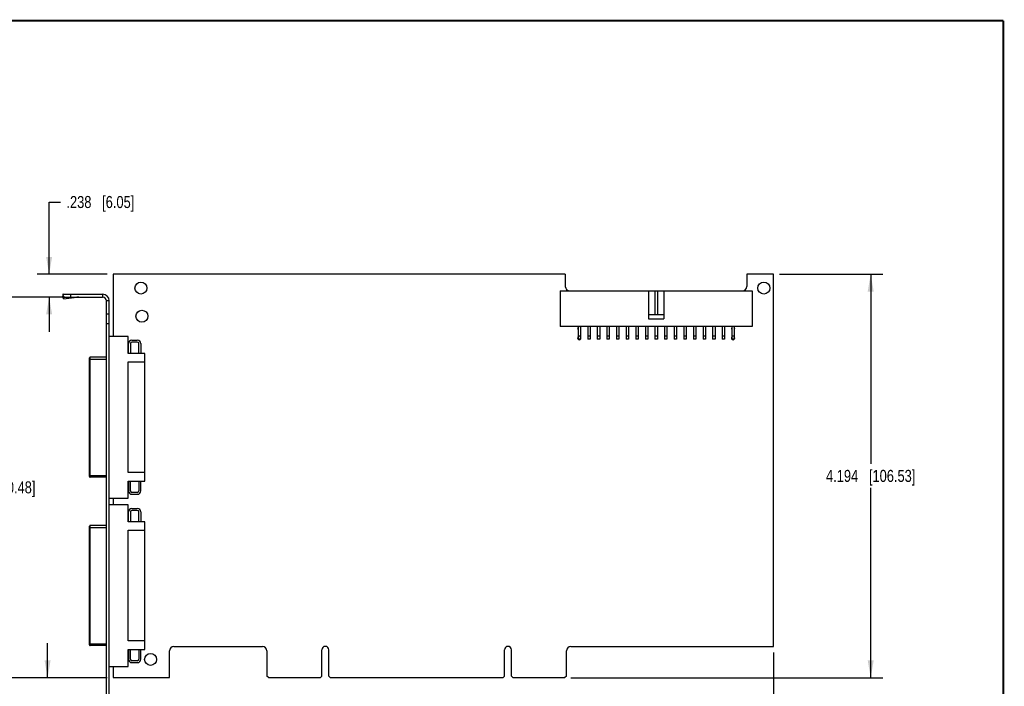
# Model space of a CAD drawing. Header units: inches. Extents: x 0.2 to 16.8, y 0.2 to 10.8.
# Tile 11 of 11: x 6.5 to 16.8, y 3.8 to 10.8. Entities that reach past the tile are written whole.
import ezdxf

# ---------------------------------------------------------------- set-up
doc = ezdxf.new("R2010")
doc.units = ezdxf.units.IN
doc.header["$LTSCALE"] = 0.935
doc.header["$MEASUREMENT"] = 0
doc.layers.get('0').update_dxf_attribs({"linetype": 'CONTINUOUS'})
doc.layers.add('DIMENSIONS', color=7, linetype='CONTINUOUS')
doc.styles.get("Standard").update_dxf_attribs({"font": 'txt', "width": 0.8})
doc.dimstyles.new('DIMSTYLE_1', dxfattribs={"dimtxt": 0.125, "dimasz": 0.18, "dimexe": 0.18, "dimexo": 0.0625, "dimgap": 0.09, "dimtad": 0, "dimtih": 1, "dimtoh": 1, "dimdec": 3, "dimzin": 4, "dimdsep": 46, "dimtxsty": 'STANDARD', "dimblk": '_FILLED', "dimblk1": '_FILLED', "dimblk2": '_FILLED', "dimcen": 0.09, "dimadec": 0, "dimazin": 0, "dimtp": 0.01, "dimtm": 0.01, "dimtfac": 1, "dimtdec": 3, "dimtofl": 0, "dimtmove": 0, "dimatfit": 3, "dimldrblk": '_FILLED', "dimfxl": 1, "dimtolj": 1, "dimtzin": 4, "dimarcsym": 0})

# ---------------------------------------------------------------- blocks, each defined once
blk = doc.blocks.new('_FILLED')
at = {"color": 0, "linetype": 'BYBLOCK'}
blk.add_solid([(0, 0), (-1, 0.174), (-1, -0.174)], dxfattribs=at)
blk = doc.blocks.new('*D0')
at = {"layer": 'DIMENSIONS', "color": 2, "linetype": 'CONTINUOUS'}
for p, q in [((14.42, 8.123), (15.495, 8.123)), ((15.37, 8.123), (15.37, 6.151)), ((15.37, 3.929), (15.37, 5.901)), ((12.251, 3.929), (15.495, 3.929))]:
    blk.add_line(p, q, dxfattribs=at)
at = {"layer": 'DIMENSIONS', "color": 2, "linetype": 'CONTINUOUS', "xscale": 0.18, "yscale": 0.18, "zscale": 0.18}
for p, rotation in [((15.37, 8.123), 90), ((15.37, 3.929), 270)]:
    blk.add_blockref('_FILLED', p, dxfattribs=dict(at, rotation=rotation))
at = {"layer": 'DIMENSIONS', "color": 2, "linetype": 'CONTINUOUS', "insert": (15.37, 6.089), "char_height": 0.125, "width": 1.425, "attachment_point": 2, "line_spacing_factor": 0.9}
blk.add_mtext('4.194{\\Ftxt.shx;\\W1.000000;\\H0.125000; }[106.53]', dxfattribs=at)
blk = doc.blocks.new('*D1')
at = {"layer": 'DIMENSIONS', "color": 2, "linetype": 'CONTINUOUS'}
for p, q in [((14.358, 4.192), (14.358, 2.755)), ((7.418, 3.494), (7.418, 2.755)), ((7.418, 2.88), (10.113, 2.88)), ((14.358, 2.88), (11.663, 2.88))]:
    blk.add_line(p, q, dxfattribs=at)
at = {"layer": 'DIMENSIONS', "color": 2, "linetype": 'CONTINUOUS', "xscale": 0.18, "yscale": 0.18, "zscale": 0.18, "rotation": 180}
blk.add_blockref('_FILLED', (7.418, 2.88), dxfattribs=at)
at = {"layer": 'DIMENSIONS', "color": 2, "linetype": 'CONTINUOUS', "xscale": 0.18, "yscale": 0.18, "zscale": 0.18}
blk.add_blockref('_FILLED', (14.358, 2.88), dxfattribs=at)
at = {"layer": 'DIMENSIONS', "color": 2, "linetype": 'CONTINUOUS', "insert": (10.888, 2.943), "char_height": 0.125, "width": 1.425, "attachment_point": 2, "line_spacing_factor": 0.9}
blk.add_mtext('6.940{\\Ftxt.shx;\\W1.000000;\\H0.125000; }[176.28]', dxfattribs=at)
blk = doc.blocks.new('*D2')
at = {"layer": 'DIMENSIONS', "color": 2, "linetype": 'CONTINUOUS'}
for p, q in [((6.822, 8.123), (6.822, 8.873)), ((6.822, 8.873), (6.94, 8.873)), ((7.425, 8.123), (6.697, 8.123)), ((6.985, 7.885), (6.697, 7.885)), ((6.822, 7.885), (6.822, 7.525))]:
    blk.add_line(p, q, dxfattribs=at)
at = {"layer": 'DIMENSIONS', "color": 2, "linetype": 'CONTINUOUS', "xscale": 0.18, "yscale": 0.18, "zscale": 0.18}
for p, rotation in [((6.822, 8.123), 270), ((6.822, 7.885), 90)]:
    blk.add_blockref('_FILLED', p, dxfattribs=dict(at, rotation=rotation))
at = {"layer": 'DIMENSIONS', "color": 2, "linetype": 'CONTINUOUS', "insert": (7.002, 8.936), "char_height": 0.125, "width": 1.125, "attachment_point": 1, "line_spacing_factor": 0.9}
blk.add_mtext('.238{\\Ftxt.shx;\\W1.000000;\\H0.125000; }[6.05]', dxfattribs=at)
blk = doc.blocks.new('*D3')
at = {"layer": 'DIMENSIONS', "color": 2, "linetype": 'CONTINUOUS'}
for p, q in [((6.985, 7.885), (6.09, 7.885)), ((6.215, 7.885), (6.215, 6.032)), ((6.215, 3.929), (6.215, 5.782)), ((7.425, 3.929), (6.09, 3.929))]:
    blk.add_line(p, q, dxfattribs=at)
at = {"layer": 'DIMENSIONS', "color": 2, "linetype": 'CONTINUOUS', "xscale": 0.18, "yscale": 0.18, "zscale": 0.18}
for p, rotation in [((6.215, 7.885), 90), ((6.215, 3.929), 270)]:
    blk.add_blockref('_FILLED', p, dxfattribs=dict(at, rotation=rotation))
at = {"layer": 'DIMENSIONS', "color": 2, "linetype": 'CONTINUOUS', "insert": (6.215, 5.97), "char_height": 0.125, "width": 1.425, "attachment_point": 2, "line_spacing_factor": 0.9}
blk.add_mtext('3.956{\\Ftxt.shx;\\W1.000000;\\H0.125000; }[100.48]', dxfattribs=at)
blk = doc.blocks.new('*D4')
at = {"layer": 'DIMENSIONS', "color": 2, "linetype": 'CONTINUOUS'}
for p, q in [((6.806, 3.929), (6.806, 4.289)), ((7.425, 3.929), (6.681, 3.929)), ((7.368, 3.16), (6.681, 3.16)), ((6.806, 3.16), (6.806, 2.41)), ((6.806, 2.41), (6.924, 2.41))]:
    blk.add_line(p, q, dxfattribs=at)
at = {"layer": 'DIMENSIONS', "color": 2, "linetype": 'CONTINUOUS', "xscale": 0.18, "yscale": 0.18, "zscale": 0.18}
for p, rotation in [((6.806, 3.929), 270), ((6.806, 3.16), 90)]:
    blk.add_blockref('_FILLED', p, dxfattribs=dict(at, rotation=rotation))
at = {"layer": 'DIMENSIONS', "color": 2, "linetype": 'CONTINUOUS', "insert": (6.986, 2.473), "char_height": 0.125, "width": 1.225, "attachment_point": 1, "line_spacing_factor": 0.9}
blk.add_mtext('.769{\\Ftxt.shx;\\W1.000000;\\H0.125000; }[19.53]', dxfattribs=at)

msp = doc.modelspace()

# ---------------------------------------------------------------- linework, layer by layer
at = {"color": 7, "linetype": 'CONTINUOUS'}
for p, q in [((7.4878, 8.1235), (7.4878, 7.4768)), ((12.1928, 8.1235), (7.4878, 8.1235)), ((12.1928, 8.1235), (12.1928, 7.9965)), ((14.3578, 8.1235), (14.0828, 8.1235)), ((14.0828, 8.1235), (14.0828, 7.9965)), ((14.3578, 4.2545), (14.3578, 8.1235)), ((6.9652, 7.9132), (6.9664, 7.8949)), ((6.9652, 7.9132), (6.9678, 7.894)), ((6.9703, 7.8659), (6.9664, 7.8949)), ((6.9678, 7.8855), (6.9678, 7.9155)), ((6.9678, 7.9155), (7.3778, 7.9155)), ((7.0478, 7.8855), (7.0478, 7.9155)), ((7.3778, 7.9155), (7.3778, 7.8855)), ((12.1378, 7.9495), (12.1378, 7.5795)), ((12.1378, 7.9495), (14.1378, 7.9495)), ((13.0578, 7.9495), (13.0578, 7.6595)), ((13.1253, 7.9495), (13.1253, 7.6995)), ((13.1503, 7.9495), (13.1503, 7.6995)), ((13.2178, 7.9495), (13.2178, 7.6595)), ((14.1378, 7.9495), (14.1378, 7.5795)), ((6.9678, 7.8855), (7.3778, 7.8855)), ((6.9691, 7.8843), (6.9703, 7.8659)), ((6.9691, 7.8843), (7.1108, 7.8843)), ((6.9703, 7.8659), (7.1108, 7.8843)), ((7.4178, 3.3615), (7.4178, 7.8455)), ((7.4478, 7.8455), (7.4178, 7.8455)), ((7.4478, 3.3615), (7.4478, 7.8455)), ((7.4478, 7.7085), (7.4178, 7.7085)), ((13.2178, 7.6995), (13.0578, 7.6995)), ((7.4478, 7.6085), (7.4178, 7.6085)), ((13.0578, 7.6595), (13.2178, 7.6595)), ((14.1378, 7.5795), (12.1378, 7.5795)), ((12.3253, 7.5795), (12.3253, 7.447)), ((12.3503, 7.4795), (12.3253, 7.4795)), ((12.3503, 7.5795), (12.3503, 7.447)), ((12.4253, 7.5795), (12.4253, 7.447)), ((12.4503, 7.4795), (12.4253, 7.4795)), ((12.4503, 7.5795), (12.4503, 7.447)), ((12.5253, 7.5795), (12.5253, 7.447)), ((12.5503, 7.4795), (12.5253, 7.4795)), ((12.5503, 7.5795), (12.5503, 7.447)), ((12.6253, 7.5795), (12.6253, 7.447)), ((12.6503, 7.4795), (12.6253, 7.4795)), ((12.6503, 7.5795), (12.6503, 7.447)), ((12.7253, 7.5795), (12.7253, 7.447)), ((12.7503, 7.4795), (12.7253, 7.4795)), ((12.7503, 7.5795), (12.7503, 7.447)), ((12.8253, 7.5795), (12.8253, 7.447)), ((12.8503, 7.4795), (12.8253, 7.4795)), ((12.8503, 7.5795), (12.8503, 7.447)), ((12.9253, 7.5795), (12.9253, 7.447)), ((12.9503, 7.4795), (12.9253, 7.4795)), ((12.9503, 7.5795), (12.9503, 7.447)), ((13.0253, 7.5795), (13.0253, 7.447)), ((13.0503, 7.4795), (13.0253, 7.4795)), ((13.0503, 7.5795), (13.0503, 7.447)), ((13.1253, 7.5795), (13.1253, 7.447)), ((13.1503, 7.4795), (13.1253, 7.4795)), ((13.1503, 7.5795), (13.1503, 7.447)), ((13.2253, 7.5795), (13.2253, 7.447)), ((13.2503, 7.4795), (13.2253, 7.4795)), ((13.2503, 7.5795), (13.2503, 7.447)), ((13.3253, 7.5795), (13.3253, 7.447)), ((13.3503, 7.4795), (13.3253, 7.4795)), ((13.3503, 7.5795), (13.3503, 7.447)), ((13.4253, 7.5795), (13.4253, 7.447)), ((13.4503, 7.4795), (13.4253, 7.4795)), ((13.4503, 7.5795), (13.4503, 7.447)), ((13.5253, 7.5795), (13.5253, 7.447)), ((13.5503, 7.4795), (13.5253, 7.4795)), ((13.5503, 7.5795), (13.5503, 7.447)), ((13.6253, 7.5795), (13.6253, 7.447)), ((13.6503, 7.4795), (13.6253, 7.4795)), ((13.6503, 7.5795), (13.6503, 7.447)), ((13.7253, 7.5795), (13.7253, 7.447)), ((13.7503, 7.4795), (13.7253, 7.4795)), ((13.7503, 7.5795), (13.7503, 7.447)), ((13.8253, 7.5795), (13.8253, 7.447)), ((13.8503, 7.4795), (13.8253, 7.4795)), ((13.8503, 7.5795), (13.8503, 7.447)), ((13.9253, 7.5795), (13.9253, 7.447)), ((13.9503, 7.4795), (13.9253, 7.4795)), ((13.9503, 7.5795), (13.9503, 7.447)), ((7.6437, 7.4768), (7.4478, 7.4768)), ((7.6437, 7.2997), (7.6437, 7.4768)), ((7.6477, 7.2997), (7.6477, 7.4015)), ((7.6673, 7.4015), (7.6673, 7.2997)), ((7.6836, 7.4375), (7.7397, 7.4375)), ((7.7397, 7.4178), (7.6836, 7.4178)), ((7.7559, 7.2997), (7.7559, 7.4015)), ((7.7756, 7.4015), (7.7756, 7.2997)), ((12.3503, 7.447), (12.3253, 7.447)), ((12.4503, 7.447), (12.4253, 7.447)), ((12.5503, 7.447), (12.5253, 7.447)), ((12.6503, 7.447), (12.6253, 7.447)), ((12.7503, 7.447), (12.7253, 7.447)), ((12.8503, 7.447), (12.8253, 7.447)), ((12.9503, 7.447), (12.9253, 7.447)), ((13.0503, 7.447), (13.0253, 7.447)), ((13.1503, 7.447), (13.1253, 7.447)), ((13.2503, 7.447), (13.2253, 7.447)), ((13.3503, 7.447), (13.3253, 7.447)), ((13.4503, 7.447), (13.4253, 7.447)), ((13.5503, 7.447), (13.5253, 7.447)), ((13.6503, 7.447), (13.6253, 7.447)), ((13.7503, 7.447), (13.7253, 7.447)), ((13.8503, 7.447), (13.8253, 7.447)), ((13.9503, 7.447), (13.9253, 7.447)), ((7.8189, 7.2997), (7.6437, 7.2997)), ((7.8189, 5.9729), (7.8189, 7.2997)), ((7.2422, 6.0201), (7.2422, 7.2524)), ((7.2422, 7.2406), (7.4178, 7.2406)), ((7.25, 6.0123), (7.25, 7.2603)), ((7.4178, 7.2603), (7.25, 7.2603)), ((7.6437, 6.0615), (7.6437, 7.2111)), ((7.6437, 7.2111), (7.8189, 7.2111)), ((7.8189, 6.0615), (7.6437, 6.0615)), ((7.2422, 6.0319), (7.4178, 6.0319)), ((7.4178, 6.0123), (7.25, 6.0123)), ((7.6437, 5.7957), (7.6437, 5.9729)), ((7.6437, 5.9729), (7.8189, 5.9729)), ((7.6477, 5.9729), (7.6477, 5.871)), ((7.6673, 5.871), (7.6673, 5.9729)), ((7.7559, 5.9729), (7.7559, 5.871)), ((7.7756, 5.871), (7.7756, 5.9729)), ((7.7397, 5.8548), (7.6836, 5.8548)), ((7.4478, 5.7957), (7.6437, 5.7957)), ((7.4878, 5.7957), (7.4878, 5.7268)), ((7.6836, 5.8351), (7.7397, 5.8351)), ((7.6437, 5.7268), (7.4478, 5.7268)), ((7.6437, 5.5497), (7.6437, 5.7268)), ((7.6477, 5.5497), (7.6477, 5.6515)), ((7.6673, 5.6515), (7.6673, 5.5497)), ((7.6836, 5.6875), (7.7397, 5.6875)), ((7.7397, 5.6678), (7.6836, 5.6678)), ((7.7559, 5.5497), (7.7559, 5.6515)), ((7.7756, 5.6515), (7.7756, 5.5497)), ((7.8189, 5.5497), (7.6437, 5.5497)), ((7.8189, 4.2229), (7.8189, 5.5497)), ((7.2422, 4.2701), (7.2422, 5.5024)), ((7.2422, 5.4906), (7.4178, 5.4906)), ((7.25, 4.2623), (7.25, 5.5103)), ((7.4178, 5.5103), (7.25, 5.5103)), ((7.6437, 4.3115), (7.6437, 5.4611)), ((7.6437, 5.4611), (7.8189, 5.4611)), ((7.8189, 4.3115), (7.6437, 4.3115)), ((7.2422, 4.2819), (7.4178, 4.2819)), ((7.4178, 4.2623), (7.25, 4.2623)), ((7.6437, 4.0457), (7.6437, 4.2229)), ((7.6437, 4.2229), (7.8189, 4.2229)), ((7.6477, 4.2229), (7.6477, 4.121)), ((7.6673, 4.121), (7.6673, 4.2229)), ((7.7559, 4.2229), (7.7559, 4.121)), ((7.7756, 4.121), (7.7756, 4.2229)), ((8.0738, 3.9295), (8.0738, 4.2075)), ((8.1208, 4.2545), (9.0408, 4.2545)), ((9.0878, 4.2075), (9.0878, 3.9445)), ((9.6593, 3.9445), (9.6593, 4.218)), ((9.7323, 3.9445), (9.7323, 4.218)), ((11.5593, 3.9445), (11.5593, 4.218)), ((11.6323, 3.9445), (11.6323, 4.218)), ((12.2038, 3.9445), (12.2038, 4.2075)), ((12.2508, 4.2545), (14.3578, 4.2545)), ((7.7397, 4.1048), (7.6836, 4.1048)), ((7.4478, 4.0457), (7.6437, 4.0457)), ((7.4878, 4.0457), (7.4878, 3.9295)), ((7.6836, 4.0851), (7.7397, 4.0851)), ((7.4878, 3.9295), (8.0738, 3.9295)), ((9.1028, 3.9295), (9.0878, 3.9445)), ((9.1028, 3.9295), (9.6443, 3.9295)), ((9.6443, 3.9295), (9.6593, 3.9445)), ((9.7473, 3.9295), (9.7323, 3.9445)), ((9.7473, 3.9295), (11.5443, 3.9295)), ((11.5443, 3.9295), (11.5593, 3.9445)), ((11.6473, 3.9295), (11.6323, 3.9445)), ((11.6473, 3.9295), (12.1888, 3.9295)), ((12.2038, 3.9445), (12.1888, 3.9295))]:
    msp.add_line(p, q, dxfattribs=at)
at = {"color": 7, "linetype": 'CONTINUOUS', "const_width": 0.02}
for points in [[(16.75, 10.7586), (0.25, 10.7586)], [(16.75, 0.2586), (16.75, 10.7586)]]:
    msp.add_lwpolyline(points, dxfattribs=at)
at = {"color": 7, "linetype": 'CONTINUOUS'}
for centre in [(7.7778, 7.9795), (14.2578, 7.9795), (7.7878, 7.6865), (7.8778, 4.1195)]:
    msp.add_circle(centre, 0.0625, dxfattribs=at)
for centre, radius, start, end in [((12.2398, 7.9965), 0.047, 180, 270), ((14.0358, 7.9965), 0.047, 270, 360), ((7.3778, 7.8455), 0.07, 0, 90), ((7.1329, 7.6802), 0.2052, 90.01921, 96.1799), ((7.3778, 7.8455), 0.04, 0, 90), ((12.3378, 7.5595), 0.0175, 134.99997, 225.00003), ((12.3378, 7.5595), 0.0175, 314.99997, 45.00003), ((13.9378, 7.5595), 0.0175, 135.58469, 225.00003), ((13.9378, 7.5595), 0.0175, 314.99997, 45.00003), ((7.6836, 7.4015), 0.0359, 90, 180), ((7.6836, 7.4015), 0.0163, 90, 180), ((7.7397, 7.4015), 0.0359, 0, 90), ((7.7397, 7.4015), 0.0163, 0, 90), ((12.3378, 7.4595), 0.0175, 134.99997, 45.00003), ((13.9378, 7.4595), 0.0175, 134.99997, 45.00003), ((7.25, 7.2524), 0.00787, 90, 180.00014), ((7.25, 6.0201), 0.00787, 179.99986, 270), ((7.6836, 5.871), 0.0359, 180, 270), ((7.6836, 5.871), 0.0163, 180, 270), ((7.7397, 5.871), 0.0359, 270, 360), ((7.7397, 5.871), 0.0163, 270, 360), ((7.6836, 5.6515), 0.0359, 90, 180), ((7.6836, 5.6515), 0.0163, 90, 180), ((7.7397, 5.6515), 0.0359, 0, 90), ((7.7397, 5.6515), 0.0163, 0, 90), ((7.25, 5.5024), 0.00787, 90, 180.00014), ((7.25, 4.2701), 0.00787, 179.99986, 270), ((8.1208, 4.2075), 0.047, 90, 180), ((9.0408, 4.2075), 0.047, 0, 90), ((9.6958, 4.218), 0.0365, 0, 180), ((11.5958, 4.218), 0.0365, 0, 180), ((12.2508, 4.2075), 0.047, 90, 180), ((7.6836, 4.121), 0.0359, 180, 270), ((7.6836, 4.121), 0.0163, 180, 270), ((7.7397, 4.121), 0.0359, 270, 360), ((7.7397, 4.121), 0.0163, 270, 360)]:
    msp.add_arc(centre, radius, start, end, dxfattribs=at)
for points, knots in [([(6.9678, 7.9155), (6.9677, 7.9155), (6.9675, 7.9154), (6.9671, 7.9153), (6.9668, 7.9151), (6.9663, 7.9148), (6.9658, 7.9142), (6.9654, 7.9136), (6.9652, 7.9132)], [0, 0, 0, 0, 0.0945942, 0.1928674, 0.2980776, 0.4128565, 0.6782282, 1, 1, 1, 1]), ([(6.9678, 7.8855), (6.9679, 7.8855), (6.968, 7.8854), (6.9681, 7.8854), (6.9683, 7.8853), (6.9685, 7.8851), (6.9688, 7.8848), (6.969, 7.8844), (6.9691, 7.8843)], [0, 0, 0, 0, 0.0858635, 0.1767971, 0.2770528, 0.3897916, 0.6605564, 1, 1, 1, 1])]:
    msp.add_open_spline(points, degree=3, knots=knots, dxfattribs=at)

# ---------------------------------------------------------------- dimensions: what is measured, and where the dimension line sits
at = {"layer": 'DIMENSIONS', "color": 2, "linetype": 'CONTINUOUS'}
for base, p1, p2, angle, picture, middle in [((6.822, 8.1235), (6.9853, 7.8855), (7.4253, 8.1235), 90, '*D2', (7.5645, 8.8735)), ((15.3697, 3.9295), (14.4203, 8.1235), (12.2513, 3.9295), 270, '*D0', (15.2197, 6.0265)), ((6.2152, 3.9295), (6.9853, 7.8855), (7.4253, 3.9295), 270, '*D3', (6.0652, 5.9075)), ((6.806, 3.1604), (7.4253, 3.9295), (7.368, 3.1604), 270, '*D4', (7.5985, 2.4104)), ((7.4178, 2.8802), (14.3578, 4.192), (7.4178, 3.4941), 180, '*D1', (10.7378, 2.8802))]:
    dim = msp.add_linear_dim(base=base, p1=p1, p2=p2, angle=angle, dimstyle='DIMSTYLE_1', dxfattribs=at)
    dim.commit()
    dim.dimension.update_dxf_attribs({"geometry": picture, "text_midpoint": middle, "dimtype": 160})

doc.saveas('drawing.dxf')
